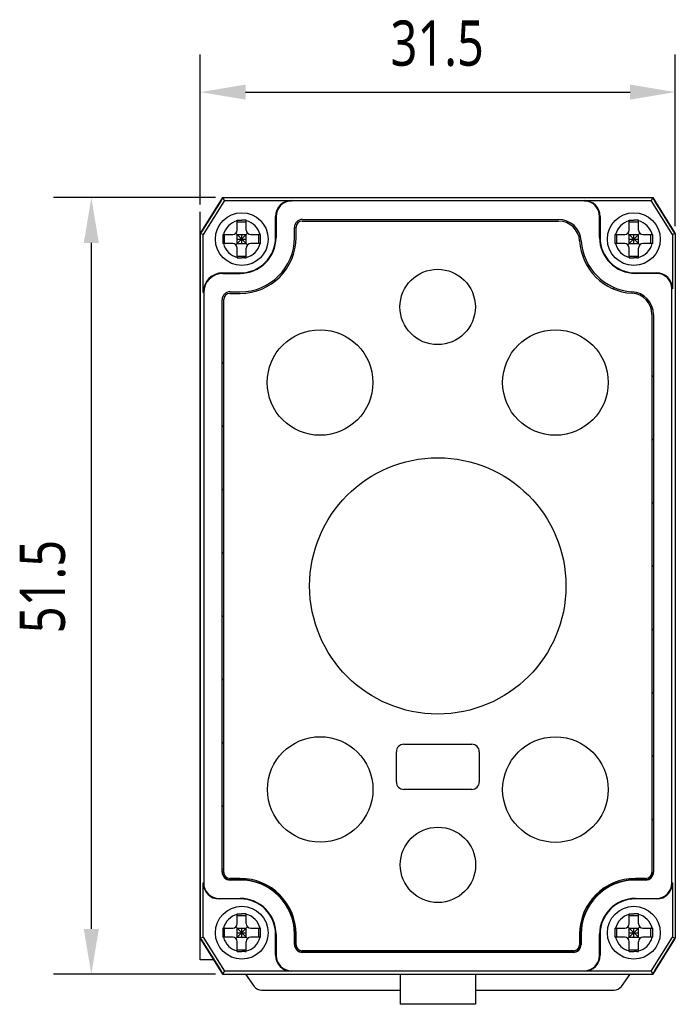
# Model space of a CAD drawing. Header units: millimetres. Extents: x 45 to 279, y 75 to 173.
# Tile 1 of 3: x 45 to 89, y 86 to 152. Entities that reach past the tile are written whole.
import ezdxf

# ---------------------------------------------------------------- set-up
doc = ezdxf.new("R2010")
doc.units = ezdxf.units.MM
doc.header["$LTSCALE"] = 16.335
doc.header["$PDMODE"] = 3
doc.header["$PDSIZE"] = 8
doc.layers.get('0').update_dxf_attribs({"linetype": 'CONTINUOUS'})
doc.layers.get('Defpoints').update_dxf_attribs({"linetype": 'CONTINUOUS'})
for name, color, linetype in [('000-ID2000X_DXF_DIMENSION', 7, 'CONTINUOUS'), ('DA-13-014413DXF_CONTINUOUS_LINE', 7, 'CONTINUOUS'), ('DE-13-002784DXF_CONTINUOUS_LINE', 7, 'CONTINUOUS'), ('DE-13-002800DXF_CONTINUOUS_LINE', 7, 'CONTINUOUS'), ('DE-13-002801DXF_CONTINUOUS_LINE', 7, 'CONTINUOUS'), ('DE-13-002819DXF_CONTINUOUS_LINE', 7, 'CONTINUOUS'), ('DE-18-000293DXF_CONTINUOUS_LINE', 7, 'CONTINUOUS'), ('DE-18-000304DXF_CONTINUOUS_LINE', 7, 'CONTINUOUS'), ('DE-18-000305DXF_CONTINUOUS_LINE', 7, 'CONTINUOUS'), ('SC-PM2X10B_DXF_CONTINUOUS_LINE', 7, 'CONTINUOUS')]:
    doc.layers.add(name, color=color, linetype=linetype)
doc.styles.get("Standard").update_dxf_attribs({"font": 'Roboto-Regular.ttf', "width": 0.8})
doc.dimstyles.new('DIMSTYLE_1', dxfattribs={"dimtxt": 3, "dimasz": 3, "dimexe": 2.5, "dimexo": 0.5, "dimgap": 0.75, "dimtad": 1, "dimdsep": 46, "dimtxsty": 'STANDARD', "dimblk": '_FILLED', "dimblk1": '_FILLED', "dimblk2": '_FILLED', "dimcen": 0.09, "dimclrt": 3, "dimazin": 2, "dimtp": 0.3, "dimtm": 0.3, "dimtfac": 1, "dimtofl": 0, "dimtmove": 0, "dimatfit": 3, "dimldrblk": '_FILLED', "dimfxl": 1, "dimtolj": 1, "dimarcsym": 0})

# ---------------------------------------------------------------- blocks, each defined once
blk = doc.blocks.new('_FILLED')
at = {"color": 0, "linetype": 'ByBlock'}
blk.add_solid([(0, 0), (-1, 0.167), (-1, -0.167)], dxfattribs=at)
blk = doc.blocks.new('*D1')
at = {"layer": '000-ID2000X_DXF_DIMENSION', "color": 0, "lineweight": -2}
for p, q in [((57.065, 139.291), (57.065, 149.24)), ((88.565, 137.841), (88.565, 149.24)), ((60.065, 146.74), (85.565, 146.74))]:
    blk.add_line(p, q, dxfattribs=at)
at = {"layer": 'Defpoints', "color": 0}
for p in [(88.565, 146.74), (57.065, 138.791), (88.565, 137.341)]:
    blk.add_point(p, dxfattribs=at)
at = {"layer": '000-ID2000X_DXF_DIMENSION', "color": 0, "linetype": 'ByBlock', "lineweight": -2, "xscale": 3, "yscale": 3, "zscale": 3, "rotation": 180}
blk.add_blockref('_FILLED', (57.065, 146.74), dxfattribs=at)
at = {"layer": '000-ID2000X_DXF_DIMENSION', "color": 0, "linetype": 'ByBlock', "lineweight": -2, "xscale": 3, "yscale": 3, "zscale": 3}
blk.add_blockref('_FILLED', (88.565, 146.74), dxfattribs=at)
at = {"layer": '000-ID2000X_DXF_DIMENSION', "color": 3, "insert": (72.771, 151.49), "char_height": 3, "attachment_point": 2, "line_spacing_factor": 0.9}
blk.add_mtext('\\A1;31.5', dxfattribs=at)
blk = doc.blocks.new('*D2')
at = {"layer": '000-ID2000X_DXF_DIMENSION', "color": 0, "lineweight": -2}
for p, q in [((58.065, 139.741), (47.337, 139.741)), ((49.837, 136.741), (49.837, 91.241)), ((58.065, 88.241), (47.337, 88.241))]:
    blk.add_line(p, q, dxfattribs=at)
at = {"layer": 'Defpoints', "color": 0}
for p in [(58.565, 139.741), (49.837, 88.241), (58.565, 88.241)]:
    blk.add_point(p, dxfattribs=at)
at = {"layer": '000-ID2000X_DXF_DIMENSION', "color": 0, "linetype": 'ByBlock', "lineweight": -2, "xscale": 3, "yscale": 3, "zscale": 3}
for p, rotation in [((49.837, 139.741), 90), ((49.837, 88.241), 270)]:
    blk.add_blockref('_FILLED', p, dxfattribs=dict(at, rotation=rotation))
at = {"layer": '000-ID2000X_DXF_DIMENSION', "color": 3, "insert": (45.087, 113.947), "char_height": 3, "attachment_point": 2, "rotation": 90, "line_spacing_factor": 0.9}
blk.add_mtext('\\A1;51.5', dxfattribs=at)

msp = doc.modelspace()

# ---------------------------------------------------------------- linework, layer by layer
at = {"layer": 'DA-13-014413DXF_CONTINUOUS_LINE', "color": 7}
for p, q in [((57.141, 137.463), (58.418, 139.507)), ((58.842, 139.741), (86.788, 139.741)), ((87.212, 139.507), (88.489, 137.463)), ((57.065, 137.198), (57.065, 90.785)), ((88.565, 137.198), (88.565, 90.785)), ((59.035, 94.511), (59.715, 94.511)), ((86.595, 94.511), (85.915, 94.511)), ((63.335, 90.891), (63.335, 90.211)), ((82.295, 90.211), (82.295, 90.891)), ((58.418, 88.476), (57.141, 90.52)), ((88.489, 90.52), (87.212, 88.476)), ((63.835, 89.711), (81.795, 89.711)), ((58.842, 88.241), (86.788, 88.241))]:
    msp.add_line(p, q, dxfattribs=at)
at = {"layer": 'DA-13-014413DXF_CONTINUOUS_LINE', "color": 4}
for p, q in [((84.458, 133.693), (84.517, 133.752)), ((58.535, 128.771), (58.615, 128.851)), ((87.015, 127.85), (87.095, 127.93)), ((58.535, 124.571), (58.615, 124.651)), ((87.015, 123.65), (87.095, 123.73)), ((58.535, 120.371), (58.615, 120.451)), ((87.015, 119.449), (87.095, 119.529)), ((58.535, 116.171), (58.615, 116.251)), ((87.015, 115.249), (87.095, 115.329)), ((58.535, 111.97), (58.615, 112.05)), ((87.015, 111.049), (87.095, 111.129)), ((58.535, 107.77), (58.615, 107.85)), ((87.015, 106.849), (87.095, 106.929)), ((58.535, 103.57), (58.615, 103.65)), ((87.015, 102.648), (87.095, 102.728)), ((58.535, 99.37), (58.615, 99.45)), ((87.015, 98.448), (87.095, 98.528)), ((58.535, 95.17), (58.615, 95.25)), ((61.567, 94.002), (61.624, 94.059)), ((63.281, 91.515), (63.347, 91.582)), ((65.678, 89.711), (65.758, 89.791)), ((69.878, 89.711), (69.958, 89.791)), ((74.078, 89.711), (74.158, 89.791)), ((78.278, 89.711), (78.358, 89.791))]:
    msp.add_line(p, q, dxfattribs=at)
at = {"layer": 'DA-13-014413DXF_CONTINUOUS_LINE', "color": 7}
for centre, radius, start, end in [((59.035, 95.011), 0.5, 180, 270), ((86.595, 95.011), 0.5, 270, 360), ((59.715, 90.891), 3.62, 0, 90), ((85.915, 90.891), 3.62, 90, 180), ((63.835, 90.211), 0.5, 180, 270), ((81.795, 90.211), 0.5, 270, 360)]:
    msp.add_arc(centre, radius, start, end, dxfattribs=at)
at = {"layer": 'DE-13-002784DXF_CONTINUOUS_LINE', "color": 7}
for p, q in [((60.056, 88.241), (60.634, 87.433)), ((84.993, 87.433), (85.57, 88.241)), ((61.122, 87.182), (70.315, 87.182)), ((75.315, 87.182), (84.504, 87.182))]:
    msp.add_line(p, q, dxfattribs=at)
for centre, start, end in [((61.122, 87.782), 215.53768, 270), ((84.504, 87.782), 270, 324.46232)]:
    msp.add_arc(centre, 0.6, start, end, dxfattribs=at)
at = {"layer": 'DE-13-002800DXF_CONTINUOUS_LINE', "color": 7}
for p, q in [((58.418, 139.506), (57.141, 137.463)), ((58.842, 139.741), (86.788, 139.741)), ((88.489, 137.463), (87.212, 139.506)), ((57.065, 137.198), (57.065, 90.785)), ((88.565, 137.198), (88.565, 90.785)), ((57.141, 90.52), (58.418, 88.476)), ((87.212, 88.476), (88.489, 90.52)), ((58.842, 88.241), (86.788, 88.241))]:
    msp.add_line(p, q, dxfattribs=at)
at = {"layer": 'DE-13-002801DXF_CONTINUOUS_LINE', "color": 7}
for p, q in [((58.565, 139.741), (57.065, 137.341)), ((58.565, 139.741), (87.065, 139.741)), ((88.565, 137.341), (87.065, 139.741)), ((57.065, 89.191), (57.065, 138.791)), ((88.565, 137.341), (88.565, 90.641)), ((57.065, 90.641), (58.565, 88.241)), ((87.065, 88.241), (88.565, 90.641)), ((57.971, 89.191), (57.065, 89.191)), ((58.565, 88.241), (87.065, 88.241)), ((70.315, 88.241), (70.315, 86.241)), ((75.315, 88.241), (75.315, 86.241)), ((75.315, 86.241), (70.315, 86.241))]:
    msp.add_line(p, q, dxfattribs=at)
at = {"layer": 'DE-13-002819DXF_CONTINUOUS_LINE', "color": 7}
for p, q in [((57.065, 137.341), (58.565, 139.741)), ((58.669, 139.553), (57.254, 137.287)), ((58.565, 139.741), (87.065, 139.741)), ((58.669, 139.553), (58.565, 139.741)), ((58.669, 139.553), (63.115, 139.553)), ((82.515, 139.519), (63.115, 139.519)), ((82.515, 139.553), (86.96, 139.553)), ((87.065, 139.741), (86.96, 139.553)), ((88.376, 137.287), (86.96, 139.553)), ((87.065, 139.741), (88.565, 137.341)), ((62.054, 137.091), (62.054, 138.491)), ((62.088, 138.491), (62.088, 137.091)), ((83.542, 137.091), (83.542, 138.491)), ((83.576, 138.491), (83.576, 137.091)), ((63.835, 138.298), (80.805, 138.298)), ((57.065, 137.341), (57.065, 90.641)), ((57.254, 137.287), (57.065, 137.341)), ((57.254, 133.441), (57.254, 137.287)), ((63.309, 137.091), (63.309, 137.771)), ((88.565, 137.341), (88.376, 137.287)), ((88.376, 137.287), (88.376, 133.691)), ((88.565, 137.341), (88.565, 90.641)), ((58.565, 134.753), (59.715, 134.753)), ((58.565, 134.719), (59.715, 134.719)), ((85.915, 134.753), (87.315, 134.753)), ((87.315, 134.719), (85.915, 134.719)), ((57.288, 133.441), (57.288, 94.291)), ((59.035, 133.498), (59.715, 133.498)), ((88.342, 94.291), (88.342, 133.691)), ((58.509, 95.011), (58.509, 132.971)), ((87.121, 131.981), (87.121, 95.011)), ((57.254, 90.696), (57.254, 94.291)), ((59.715, 94.485), (59.035, 94.485)), ((86.595, 94.485), (85.915, 94.485)), ((88.376, 94.291), (88.376, 90.696)), ((58.315, 93.264), (59.715, 93.264)), ((59.715, 93.23), (58.315, 93.23)), ((85.915, 93.264), (87.315, 93.264)), ((87.315, 93.23), (85.915, 93.23)), ((62.054, 89.491), (62.054, 90.891)), ((62.088, 90.891), (62.088, 89.491)), ((63.309, 90.211), (63.309, 90.891)), ((82.321, 90.891), (82.321, 90.211)), ((83.542, 89.491), (83.542, 90.891)), ((83.576, 90.891), (83.576, 89.491)), ((57.065, 90.641), (57.254, 90.696)), ((58.565, 88.241), (57.065, 90.641)), ((57.254, 90.696), (58.669, 88.43)), ((86.96, 88.43), (88.376, 90.696)), ((88.565, 90.641), (87.065, 88.241)), ((88.376, 90.696), (88.565, 90.641)), ((81.795, 89.685), (63.835, 89.685)), ((58.565, 88.241), (58.669, 88.43)), ((58.565, 88.241), (87.065, 88.241)), ((63.115, 88.43), (58.669, 88.43)), ((63.115, 88.464), (82.515, 88.464)), ((86.96, 88.43), (82.515, 88.43)), ((86.96, 88.43), (87.065, 88.241))]:
    msp.add_line(p, q, dxfattribs=at)
at = {"layer": 'DE-13-002819DXF_CONTINUOUS_LINE', "color": 4}
for p, q in [((63.115, 139.553), (63.115, 139.519)), ((82.515, 139.553), (82.515, 139.519)), ((62.054, 138.491), (62.088, 138.491)), ((83.576, 138.491), (83.542, 138.491)), ((62.088, 137.091), (62.054, 137.091)), ((83.542, 137.091), (83.576, 137.091)), ((58.565, 134.719), (58.565, 134.753)), ((59.715, 134.719), (59.715, 134.753)), ((85.915, 134.719), (85.915, 134.753)), ((87.315, 134.753), (87.315, 134.719)), ((57.288, 133.441), (57.254, 133.441)), ((88.376, 133.691), (88.342, 133.691)), ((58.615, 95.011), (58.509, 95.011)), ((87.015, 95.011), (87.121, 95.011)), ((57.254, 94.291), (57.288, 94.291)), ((59.035, 94.591), (59.035, 94.485)), ((59.715, 94.508), (59.035, 94.508)), ((59.715, 94.485), (59.715, 94.591)), ((85.915, 94.485), (85.915, 94.591)), ((86.595, 94.508), (85.915, 94.508)), ((86.595, 94.485), (86.595, 94.591)), ((88.376, 94.291), (88.342, 94.291)), ((58.315, 93.23), (58.315, 93.264)), ((59.715, 93.264), (59.715, 93.23)), ((85.915, 93.264), (85.915, 93.23)), ((87.315, 93.23), (87.315, 93.264)), ((62.088, 90.891), (62.054, 90.891)), ((63.309, 90.891), (63.415, 90.891)), ((63.332, 90.211), (63.332, 90.891)), ((82.215, 90.891), (82.321, 90.891)), ((82.298, 90.891), (82.298, 90.211)), ((83.542, 90.891), (83.576, 90.891)), ((63.415, 90.211), (63.309, 90.211)), ((82.215, 90.211), (82.321, 90.211)), ((62.054, 89.491), (62.088, 89.491)), ((63.835, 89.791), (63.835, 89.685)), ((81.795, 89.708), (63.835, 89.708)), ((81.795, 89.791), (81.795, 89.685)), ((83.576, 89.491), (83.542, 89.491)), ((63.115, 88.43), (63.115, 88.464)), ((82.515, 88.43), (82.515, 88.464))]:
    msp.add_line(p, q, dxfattribs=at)
at = {"layer": 'DE-13-002819DXF_CONTINUOUS_LINE', "color": 7}
for centre, radius, start, end in [((63.115, 138.491), 1.061, 90, 180), ((63.115, 138.491), 1.027, 90, 180), ((82.515, 138.491), 1.061, 0, 90), ((82.515, 138.491), 1.027, 0, 90), ((63.835, 137.771), 0.526, 90, 180), ((80.805, 136.771), 1.526, 3.58332, 90), ((59.715, 137.091), 3.594, 270, 360), ((59.715, 137.091), 2.373, 270, 360), ((59.715, 137.091), 2.339, 270, 360), ((85.915, 137.091), 3.594, 183.58332, 266.41668), ((85.915, 137.091), 2.373, 180, 270), ((85.915, 137.091), 2.339, 180, 270), ((58.565, 133.441), 1.311, 90, 180), ((58.565, 133.441), 1.277, 90, 180), ((87.315, 133.691), 1.061, 0, 90), ((87.315, 133.691), 1.027, 0, 90), ((59.035, 132.971), 0.526, 90, 180), ((85.595, 131.981), 1.526, 0, 86.41668), ((59.035, 95.011), 0.526, 180, 270), ((86.595, 95.011), 0.526, 270, 360), ((58.315, 94.291), 1.061, 180, 270), ((58.315, 94.291), 1.027, 180, 270), ((59.715, 90.891), 3.594, 0, 90), ((85.915, 90.891), 3.594, 90, 180), ((87.315, 94.291), 1.061, 270, 360), ((87.315, 94.291), 1.027, 270, 360), ((59.715, 90.891), 2.373, 0, 90), ((59.715, 90.891), 2.339, 0, 90), ((85.915, 90.891), 2.373, 90, 180), ((85.915, 90.891), 2.339, 90, 180), ((63.835, 90.211), 0.526, 180, 270), ((81.795, 90.211), 0.526, 270, 360), ((63.115, 89.491), 1.061, 180, 270), ((63.115, 89.491), 1.027, 180, 270), ((82.515, 89.491), 1.061, 270, 360), ((82.515, 89.491), 1.027, 270, 360)]:
    msp.add_arc(centre, radius, start, end, dxfattribs=at)
at = {"layer": 'DE-13-002819DXF_CONTINUOUS_LINE', "color": 4}
for centre, radius, start, end in [((59.035, 95.011), 0.503, 180, 270), ((86.595, 95.011), 0.503, 270, 360), ((59.715, 90.891), 3.617, 0, 90), ((85.915, 90.891), 3.617, 90, 180), ((63.835, 90.211), 0.503, 180, 270), ((81.795, 90.211), 0.503, 270, 360)]:
    msp.add_arc(centre, radius, start, end, dxfattribs=at)
at = {"layer": 'DE-18-000293DXF_CONTINUOUS_LINE', "color": 7}
for p, q in [((63.415, 137.091), (63.415, 137.791)), ((63.815, 138.191), (80.824, 138.191)), ((59.015, 133.391), (59.715, 133.391)), ((58.615, 94.991), (58.615, 132.991)), ((87.015, 132), (87.015, 94.991)), ((70.565, 103.491), (75.065, 103.491)), ((70.065, 100.991), (70.065, 102.991)), ((75.565, 102.991), (75.565, 100.991)), ((75.065, 100.491), (70.565, 100.491)), ((59.715, 94.591), (59.015, 94.591)), ((86.615, 94.591), (85.915, 94.591)), ((63.415, 90.191), (63.415, 90.891)), ((82.215, 90.891), (82.215, 90.191)), ((81.815, 89.791), (63.815, 89.791))]:
    msp.add_line(p, q, dxfattribs=at)
for centre, radius in [((72.805, 132.491), 2.5), ((65.005, 127.481), 3.5), ((80.615, 127.481), 3.5), ((72.815, 113.991), 8.5), ((65.015, 100.491), 3.5), ((80.615, 100.481), 3.5), ((72.825, 95.491), 2.5)]:
    msp.add_circle(centre, radius, dxfattribs=at)
for centre, radius, start, end in [((63.815, 137.791), 0.4, 90, 180), ((80.824, 136.791), 1.4, 3.37229, 90), ((59.715, 137.091), 3.7, 270, 360), ((85.915, 137.091), 3.7, 183.37229, 266.62771), ((59.015, 132.991), 0.4, 90, 180), ((85.615, 132), 1.4, 0, 86.62771), ((70.565, 102.991), 0.5, 90, 180), ((75.065, 102.991), 0.5, 0, 90), ((70.565, 100.991), 0.5, 180, 270), ((75.065, 100.991), 0.5, 270, 360), ((59.015, 94.991), 0.4, 180, 270), ((86.615, 94.991), 0.4, 270, 360), ((59.715, 90.891), 3.7, 0, 90), ((85.915, 90.891), 3.7, 90, 180), ((63.815, 90.191), 0.4, 180, 270), ((81.815, 90.191), 0.4, 270, 360)]:
    msp.add_arc(centre, radius, start, end, dxfattribs=at)
at = {"layer": 'DE-18-000304DXF_CONTINUOUS_LINE', "color": 7}
for p, q in [((63.415, 137.091), (63.415, 137.791)), ((63.815, 138.191), (80.824, 138.191)), ((59.015, 133.391), (59.715, 133.391)), ((58.615, 94.991), (58.615, 132.991)), ((87.015, 132), (87.015, 94.991)), ((59.715, 94.591), (59.015, 94.591)), ((86.615, 94.591), (85.915, 94.591)), ((63.415, 90.191), (63.415, 90.891)), ((82.215, 90.891), (82.215, 90.191)), ((81.815, 89.791), (63.815, 89.791))]:
    msp.add_line(p, q, dxfattribs=at)
for centre, radius, start, end in [((63.815, 137.791), 0.4, 90, 180), ((80.824, 136.791), 1.4, 3.37229, 90), ((59.715, 137.091), 3.7, 270, 360), ((85.915, 137.091), 3.7, 183.37229, 266.62771), ((59.015, 132.991), 0.4, 90, 180), ((85.615, 132), 1.4, 0, 86.62771), ((59.015, 94.991), 0.4, 180, 270), ((86.615, 94.991), 0.4, 270, 360), ((59.715, 90.891), 3.7, 0, 90), ((85.915, 90.891), 3.7, 90, 180), ((63.815, 90.191), 0.4, 180, 270), ((81.815, 90.191), 0.4, 270, 360)]:
    msp.add_arc(centre, radius, start, end, dxfattribs=at)
at = {"layer": 'DE-18-000305DXF_CONTINUOUS_LINE', "color": 7}
for p, q in [((63.415, 137.091), (63.415, 137.791)), ((63.815, 138.191), (80.824, 138.191)), ((59.015, 133.391), (59.715, 133.391)), ((58.615, 94.991), (58.615, 132.991)), ((87.015, 132), (87.015, 94.991)), ((70.565, 103.491), (75.065, 103.491)), ((70.065, 100.991), (70.065, 102.991)), ((75.565, 102.991), (75.565, 100.991)), ((75.065, 100.491), (70.565, 100.491)), ((59.715, 94.591), (59.015, 94.591)), ((86.615, 94.591), (85.915, 94.591)), ((63.415, 90.191), (63.415, 90.891)), ((82.215, 90.891), (82.215, 90.191)), ((81.815, 89.791), (63.815, 89.791))]:
    msp.add_line(p, q, dxfattribs=at)
for centre, radius in [((72.805, 132.491), 2.5), ((65.005, 127.481), 3.5), ((80.615, 127.481), 3.5), ((72.815, 113.991), 8.5), ((65.015, 100.491), 3.5), ((80.615, 100.481), 3.5), ((72.825, 95.491), 2.5)]:
    msp.add_circle(centre, radius, dxfattribs=at)
for centre, radius, start, end in [((63.815, 137.791), 0.4, 90, 180), ((80.824, 136.791), 1.4, 3.37229, 90), ((59.715, 137.091), 3.7, 270, 360), ((85.915, 137.091), 3.7, 183.37229, 266.62771), ((59.015, 132.991), 0.4, 90, 180), ((85.615, 132), 1.4, 0, 86.62771), ((70.565, 102.991), 0.5, 90, 180), ((75.065, 102.991), 0.5, 0, 90), ((70.565, 100.991), 0.5, 180, 270), ((75.065, 100.991), 0.5, 270, 360), ((59.015, 94.991), 0.4, 180, 270), ((86.615, 94.991), 0.4, 270, 360), ((59.715, 90.891), 3.7, 0, 90), ((85.915, 90.891), 3.7, 90, 180), ((63.815, 90.191), 0.4, 180, 270), ((81.815, 90.191), 0.4, 270, 360)]:
    msp.add_arc(centre, radius, start, end, dxfattribs=at)
at = {"layer": 'SC-PM2X10B_DXF_CONTINUOUS_LINE', "color": 7}
for p, q in [((59.515, 137.591), (59.515, 138.241)), ((59.515, 138.241), (59.565, 138.241)), ((59.515, 138.128), (60.115, 138.128)), ((59.565, 138.241), (59.815, 138.241)), ((60.115, 137.591), (60.115, 138.241)), ((85.515, 137.591), (85.515, 138.241)), ((85.515, 138.241), (85.565, 138.241)), ((85.515, 138.128), (86.115, 138.128)), ((85.565, 138.241), (85.815, 138.241)), ((86.115, 137.591), (86.115, 138.241)), ((58.565, 137.291), (59.215, 137.291)), ((58.565, 137.291), (58.565, 137.225)), ((58.679, 136.691), (58.679, 137.291)), ((59.427, 136.604), (60.203, 137.379)), ((60.203, 136.604), (59.427, 137.379)), ((59.515, 136.691), (59.515, 137.291)), ((59.515, 137.291), (60.115, 137.291)), ((59.815, 136.691), (59.815, 137.291)), ((60.115, 136.691), (60.115, 137.291)), ((60.415, 137.291), (61.065, 137.291)), ((60.951, 136.691), (60.951, 137.291)), ((84.565, 137.291), (85.215, 137.291)), ((84.565, 137.291), (84.565, 137.225)), ((84.679, 136.691), (84.679, 137.291)), ((85.427, 136.604), (86.203, 137.379)), ((86.203, 136.604), (85.427, 137.379)), ((85.515, 137.291), (86.115, 137.291)), ((85.515, 136.691), (85.515, 137.291)), ((85.815, 136.691), (85.815, 137.291)), ((86.115, 136.691), (86.115, 137.291)), ((86.415, 137.291), (87.065, 137.291)), ((86.951, 136.691), (86.951, 137.291)), ((59.215, 136.691), (58.565, 136.691)), ((59.515, 136.991), (60.115, 136.991)), ((59.515, 136.691), (60.115, 136.691)), ((61.065, 136.691), (60.415, 136.691)), ((61.065, 136.691), (61.065, 136.758)), ((85.215, 136.691), (84.565, 136.691)), ((85.515, 136.991), (86.115, 136.991)), ((85.515, 136.691), (86.115, 136.691)), ((87.065, 136.691), (86.415, 136.691)), ((87.065, 136.691), (87.065, 136.758)), ((59.515, 135.742), (59.515, 136.391)), ((59.515, 135.855), (60.115, 135.855)), ((60.115, 135.742), (60.115, 136.391)), ((85.515, 135.742), (85.515, 136.391)), ((85.515, 135.855), (86.115, 135.855)), ((86.115, 135.742), (86.115, 136.391)), ((60.015, 135.741), (59.815, 135.741)), ((86.015, 135.741), (85.815, 135.741)), ((59.515, 91.591), (59.515, 92.241)), ((59.515, 92.241), (59.565, 92.241)), ((59.515, 92.128), (60.115, 92.128)), ((59.565, 92.241), (59.815, 92.241)), ((60.115, 91.591), (60.115, 92.241)), ((85.515, 91.591), (85.515, 92.241)), ((85.515, 92.241), (85.565, 92.241)), ((85.515, 92.128), (86.115, 92.128)), ((85.565, 92.241), (85.815, 92.241)), ((86.115, 91.591), (86.115, 92.241)), ((58.565, 91.291), (59.215, 91.291)), ((58.565, 91.291), (58.565, 91.225)), ((58.679, 90.691), (58.679, 91.291)), ((59.427, 90.604), (60.203, 91.379)), ((60.203, 90.604), (59.427, 91.379)), ((59.515, 91.291), (60.115, 91.291)), ((59.515, 90.691), (59.515, 91.291)), ((59.515, 90.991), (60.115, 90.991)), ((59.815, 90.691), (59.815, 91.291)), ((60.115, 90.691), (60.115, 91.291)), ((60.415, 91.291), (61.065, 91.291)), ((60.951, 90.691), (60.951, 91.291)), ((84.565, 91.291), (85.215, 91.291)), ((84.565, 91.291), (84.565, 91.225)), ((84.679, 90.691), (84.679, 91.291)), ((85.427, 90.604), (86.203, 91.379)), ((86.203, 90.604), (85.427, 91.379)), ((85.515, 91.291), (86.115, 91.291)), ((85.515, 90.691), (85.515, 91.291)), ((85.515, 90.991), (86.115, 90.991)), ((85.815, 90.691), (85.815, 91.291)), ((86.115, 90.691), (86.115, 91.291)), ((86.415, 91.291), (87.065, 91.291)), ((86.951, 90.691), (86.951, 91.291)), ((59.215, 90.691), (58.565, 90.691)), ((59.515, 90.691), (60.115, 90.691)), ((59.515, 89.742), (59.515, 90.391)), ((60.115, 89.742), (60.115, 90.391)), ((61.065, 90.691), (60.415, 90.691)), ((61.065, 90.691), (61.065, 90.758)), ((85.215, 90.691), (84.565, 90.691)), ((85.515, 90.691), (86.115, 90.691)), ((85.515, 89.742), (85.515, 90.391)), ((86.115, 89.742), (86.115, 90.391)), ((87.065, 90.691), (86.415, 90.691)), ((87.065, 90.691), (87.065, 90.758)), ((59.515, 89.855), (60.115, 89.855)), ((60.015, 89.741), (59.815, 89.741)), ((85.515, 89.855), (86.115, 89.855)), ((86.015, 89.741), (85.815, 89.741))]:
    msp.add_line(p, q, dxfattribs=at)
for centre in [(59.815, 136.991), (85.815, 136.991), (59.815, 90.991), (85.815, 90.991)]:
    msp.add_circle(centre, 1.75, dxfattribs=at)
at = {"layer": 'SC-PM2X10B_DXF_CONTINUOUS_LINE', "color": 4}
for centre, start, end in [((59.815, 136.991), 103.88654, 166.11346), ((59.815, 136.991), 13.88654, 76.11346), ((85.815, 136.991), 103.88654, 166.11346), ((85.815, 136.991), 13.88654, 76.11346), ((59.815, 136.991), 193.88654, 256.11346), ((59.815, 136.991), 283.88654, 346.11346), ((85.815, 136.991), 193.88654, 256.11346), ((85.815, 136.991), 283.88654, 346.11346), ((59.815, 90.991), 103.88654, 166.11346), ((59.815, 90.991), 13.88654, 76.11346), ((85.815, 90.991), 103.88654, 166.11346), ((85.815, 90.991), 13.88654, 76.11346), ((59.815, 90.991), 193.88654, 256.11346), ((59.815, 90.991), 283.88654, 346.11346), ((85.815, 90.991), 193.88654, 256.11346), ((85.815, 90.991), 283.88654, 346.11346)]:
    msp.add_arc(centre, 1.25, start, end, dxfattribs=at)
at = {"layer": 'SC-PM2X10B_DXF_CONTINUOUS_LINE', "color": 7}
for centre, radius, start, end in [((59.889, 33.951), 104.291, 89.87562, 90.04043), ((85.889, 33.951), 104.291, 89.87562, 90.04043), ((183.186, 136.991), 124.621, 179.89246, 180.13759), ((59.215, 137.591), 0.3, 270, 360), ((60.415, 137.591), 0.3, 180, 270), ((-63.556, 136.992), 124.621, 359.89246, 0.13759), ((209.186, 136.991), 124.621, 179.89246, 180.13759), ((85.215, 137.591), 0.3, 270, 360), ((86.415, 137.591), 0.3, 180, 270), ((-37.556, 136.992), 124.621, 359.89246, 0.13759), ((59.215, 136.391), 0.3, 0, 90), ((60.415, 136.391), 0.3, 90, 180), ((85.215, 136.391), 0.3, 0, 90), ((86.415, 136.391), 0.3, 90, 180), ((59.741, 240.032), 104.291, 269.87562, 270.04043), ((59.977, 185.527), 49.786, 270.04338, 270.15828), ((85.741, 240.032), 104.291, 269.87562, 270.04043), ((85.977, 185.527), 49.786, 270.04338, 270.15828), ((59.889, -12.049), 104.291, 89.87562, 90.04043), ((85.889, -12.049), 104.291, 89.87562, 90.04043), ((59.215, 91.591), 0.3, 270, 360), ((60.415, 91.591), 0.3, 180, 270), ((85.215, 91.591), 0.3, 270, 360), ((86.415, 91.591), 0.3, 180, 270), ((183.186, 90.991), 124.621, 179.89246, 180.13759), ((-63.556, 90.992), 124.621, 359.89246, 0.13759), ((209.186, 90.991), 124.621, 179.89246, 180.13759), ((-37.556, 90.992), 124.621, 359.89246, 0.13759), ((59.215, 90.391), 0.3, 0, 90), ((60.415, 90.391), 0.3, 90, 180), ((85.215, 90.391), 0.3, 0, 90), ((86.415, 90.391), 0.3, 90, 180), ((59.741, 194.032), 104.291, 269.87562, 270.04043), ((59.977, 139.527), 49.786, 270.04338, 270.15828), ((85.741, 194.032), 104.291, 269.87562, 270.04043), ((85.977, 139.527), 49.786, 270.04338, 270.15828)]:
    msp.add_arc(centre, radius, start, end, dxfattribs=at)

# ---------------------------------------------------------------- dimensions: what is measured, and where the dimension line sits
at = {"layer": '000-ID2000X_DXF_DIMENSION', "color": 4}
dim = msp.add_linear_dim(base=(88.565, 146.74), p1=(57.065, 138.791), p2=(88.565, 137.341), dimstyle='DIMSTYLE_1', dxfattribs=at)
dim.commit()
dim.dimension.update_dxf_attribs({"geometry": '*D1', "text_midpoint": (72.771, 146.74), "dimtype": 160})
dim = msp.add_linear_dim(base=(49.837, 88.241), p1=(58.565, 139.741), p2=(58.565, 88.241), angle=270, dimstyle='DIMSTYLE_1', dxfattribs=at)
dim.commit()
dim.dimension.update_dxf_attribs({"geometry": '*D2', "text_midpoint": (49.837, 113.947), "dimtype": 160})

doc.saveas('drawing.dxf')
